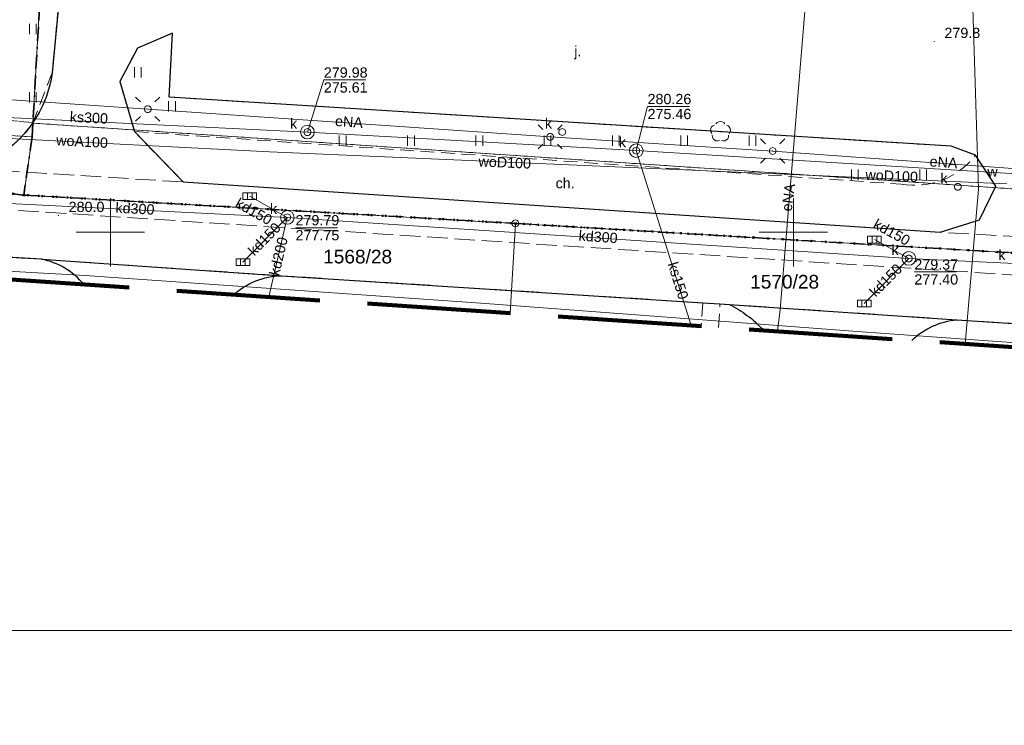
# Model space of a CAD drawing. Extents: x 0 to 6568752, y 0 to 5584302.
# Tile 6 of 74: x 6568293 to 6568365, y 5583914 to 5583966. Entities that reach past the tile are written whole.
import ezdxf
from ezdxf.enums import TextEntityAlignment as Align

# ---------------------------------------------------------------- set-up
doc = ezdxf.new("R2010")
doc.units = 0
doc.header["$PDSIZE"] = 0.75
for name, pattern in [('GAK', [3.5, 2, -0.7, 0.1, -0.7]), ('KROPK2', [1, 0.05, -0.95]), ('KROPK2-2-2', [3.49, 1, -0.47, 0.05, -0.47, 1, -0.5]), ('PRZER1-1', [1, 0.5, -0.5]), ('PRZER2-1', [1.5, 1, -0.5]), ('PRZER3-1', [2, 1.5, -0.5])]:
    doc.linetypes.add(name, pattern=pattern)
doc.layers.get('0').update_dxf_attribs({"linetype": 'CONTINUOUS'})
doc.layers.get('Defpoints').update_dxf_attribs({"linetype": 'CONTINUOUS'})
for name, color, linetype, lineweight in [('EGDE', 7, 'CONTINUOUS', 18), ('EGDE_O', 7, 'CONTINUOUS', 18), ('EGPG', 7, 'CONTINUOUS', 18), ('GESGPS', 7, 'CONTINUOUS', 35), ('GESJAE', 7, 'CONTINUOUS', 50), ('GUPPRZ_O', 7, 'CONTINUOUS', 18), ('OTKC', 7, 'CONTINUOUS', 18), ('OTKC_O', 7, 'CONTINUOUS', 18), ('OTKJ', 7, 'CONTINUOUS', 18), ('OTKJ_O', 7, 'CONTINUOUS', 18), ('OTKK', 7, 'CONTINUOUS', 25), ('OTRN', 7, 'CONTINUOUS', 13), ('OTRN_O', 7, 'CONTINUOUS', 13), ('OTZT', 7, 'CONTINUOUS', 18), ('ramka sekcji', 7, 'CONTINUOUS', 18), ('siec', 7, 'GAK', 70), ('SUEO', 7, 'CONTINUOUS', 18), ('SUPK', 7, 'CONTINUOUS', 18), ('SUPW', 7, 'CONTINUOUS', 18), ('SUPW_O', 7, 'CONTINUOUS', 18), ('zakres', 6, 'PRZER3-1', 106)]:
    doc.layers.add(name, color=color, linetype=linetype, lineweight=lineweight)
for name, color, linetype, lineweight, true_color in [('EGUG', 7, 'CONTINUOUS', 18, 0x008000), ('GELULI', 7, 'CONTINUOUS', 18, 0xfeffff), ('OTZL', 7, 'CONTINUOUS', 18, 0x008000), ('SUEP', 1, 'CONTINUOUS', 18, 0xff0000), ('SUEP_O', 1, 'CONTINUOUS', 18, 0xff0000), ('SUKK', 7, 'CONTINUOUS', 18, 0x803300), ('SUKP', 7, 'CONTINUOUS', 18, 0x803300), ('SUKP_O', 7, 'CONTINUOUS', 18, 0x803300), ('SUKS', 7, 'CONTINUOUS', 18, 0x803300), ('SUKS_O', 7, 'CONTINUOUS', 18, 0x803300), ('SUTP', 7, 'CONTINUOUS', 18, 0xff9100), ('SUWP', 5, 'CONTINUOUS', 18, 0x0000ff), ('SUWP_O', 5, 'CONTINUOUS', 18, 0x0000ff), ('SUWW_O', 5, 'CONTINUOUS', 18, 0x0000ff)]:
    doc.layers.add(name, color=color, linetype=linetype, lineweight=lineweight, true_color=true_color)
doc.styles.add('Arial', font='arial.ttf')
doc.styles.add('GEO-INFO', font='arial.ttf')
doc.dimstyles.get("Standard").update_dxf_attribs({"dimtxt": 0.18, "dimasz": 0.18, "dimexe": 0.18, "dimexo": 0.0625, "dimgap": 0.09, "dimtad": 0, "dimtih": 1, "dimtoh": 1, "dimdec": 4, "dimzin": 0, "dimdsep": 46, "dimtxsty": 'Standard', "dimcen": 0.09, "dimadec": 0, "dimazin": 0, "dimtfac": 1, "dimtdec": 4, "dimtofl": 0, "dimtmove": 0, "dimatfit": 3, "dimfxl": 0, "dimtolj": 1, "dimtzin": 0, "dimarcsym": 0})

# ---------------------------------------------------------------- blocks, each defined once
blk = doc.blocks.new('D_GSPRDL1')
blk.add_hatch(color=0).paths.add_polyline_path([(0, -0.045), (0.013906, -0.042798), (0.02645, -0.036406), (0.036406, -0.02645), (0.042798, -0.013906), (0.045, 0), (0.042798, 0.013906), (0.036406, 0.02645), (0.02645, 0.036406), (0.013906, 0.042798), (0, 0.045), (-0.013906, 0.042798), (-0.02645, 0.036406), (-0.036406, 0.02645), (-0.042798, 0.013906), (-0.045, 0), (-0.042798, -0.013906), (-0.036406, -0.02645), (-0.02645, -0.036406), (-0.013906, -0.042798)])
at = {"color": 0}
for points in [[(-0.324277, 0.563333), (-0.240553, 0.662679), (-0.127956, 0.727494), (0, 0.75), (0.127956, 0.727494), (0.240553, 0.662679), (0.324277, 0.563333)], [(-0.635969, -0.134326), (-0.70458, -0.024001), (-0.731429, 0.103115), (-0.713292, 0.231763), (-0.652348, 0.346501), (-0.55591, 0.433559), (-0.435555, 0.482485)], [(0.435555, 0.482485), (0.55591, 0.433559), (0.652348, 0.346501), (0.713292, 0.231763), (0.731429, 0.103115), (0.70458, -0.024001), (0.635969, -0.134326)], [(-0.068773, -0.646351), (-0.194901, -0.677512), (-0.324092, -0.663766), (-0.440839, -0.606763), (-0.531129, -0.513345), (-0.584125, -0.394725), (-0.593465, -0.265141)], [(0.593465, -0.265141), (0.584125, -0.394725), (0.531129, -0.513345), (0.440839, -0.606763), (0.324092, -0.663766), (0.194901, -0.677512), (0.068773, -0.646351)]]:
    blk.add_lwpolyline(points, dxfattribs=at)
blk = doc.blocks.new('D_GSPWPN1')
blk.add_hatch(color=0).paths.add_polyline_path([(-0.045, 0), (-0.043467, -0.011647), (-0.038971, -0.0225), (-0.03182, -0.03182), (-0.0225, -0.038971), (-0.011647, -0.043467), (0, -0.045), (0.011647, -0.043467), (0.0225, -0.038971), (0.03182, -0.03182), (0.038971, -0.0225), (0.043467, -0.011647), (0.045, 0), (0.043467, 0.011647), (0.038971, 0.0225), (0.03182, 0.03182), (0.0225, 0.038971), (0.011647, 0.043467), (0, 0.045), (-0.011647, 0.043467), (-0.0225, 0.038971), (-0.03182, 0.03182), (-0.038971, 0.0225), (-0.043467, 0.011647)])
blk = doc.blocks.new('D_GUPIWZ1_1')
at = {"color": 0}
blk.add_lwpolyline([(0, 0.25), (0.064705, 0.241481), (0.125, 0.216506), (0.176777, 0.176777), (0.216506, 0.125), (0.241481, 0.064705), (0.25, 0), (0.241481, -0.064705), (0.216506, -0.125), (0.176777, -0.176777), (0.125, -0.216506), (0.064705, -0.241481), (0, -0.25), (-0.064705, -0.241481), (-0.125, -0.216506), (-0.176777, -0.176777), (-0.216506, -0.125), (-0.241481, -0.064705), (-0.25, 0), (-0.241481, 0.064705), (-0.216506, 0.125), (-0.176777, 0.176777), (-0.125, 0.216506), (-0.064705, 0.241481)], close=True, dxfattribs=at)
blk = doc.blocks.new('D_GUPKKS1')
at = {"color": 0}
blk.add_lwpolyline([(0.5, -0.25), (-0.5, -0.25), (-0.5, 0.25), (0.5, 0.25)], close=True, dxfattribs=at)
for points in [[(-0.175, -0.25), (-0.175, 0.25)], [(0.175, -0.25), (0.175, 0.25)]]:
    blk.add_lwpolyline(points, dxfattribs=at)
blk = doc.blocks.new('D_GUPKSD1_1')
at = {"color": 0}
blk.add_lwpolyline([(0, 0.25), (0.064705, 0.241481), (0.125, 0.216506), (0.176777, 0.176777), (0.216506, 0.125), (0.241481, 0.064705), (0.25, 0), (0.241481, -0.064705), (0.216506, -0.125), (0.176777, -0.176777), (0.125, -0.216506), (0.064705, -0.241481), (0, -0.25), (-0.064705, -0.241481), (-0.125, -0.216506), (-0.176777, -0.176777), (-0.216506, -0.125), (-0.241481, -0.064705), (-0.25, 0), (-0.241481, 0.064705), (-0.216506, 0.125), (-0.176777, 0.176777), (-0.125, 0.216506), (-0.064705, 0.241481)], close=True, dxfattribs=at)
blk = doc.blocks.new('D_GEPPGD1_1')
at = {"color": 0}
blk.add_lwpolyline([(0, 0.25), (0.077254, 0.237764), (0.146946, 0.202254), (0.202254, 0.146946), (0.237764, 0.077254), (0.25, 0), (0.237764, -0.077254), (0.202254, -0.146946), (0.146946, -0.202254), (0.077254, -0.237764), (0, -0.25), (-0.077254, -0.237764), (-0.146946, -0.202254), (-0.202254, -0.146946), (-0.237764, -0.077254), (-0.25, 0), (-0.237764, 0.077254), (-0.202254, 0.146946), (-0.146946, 0.202254), (-0.077254, 0.237764)], close=True, dxfattribs=at)
blk = doc.blocks.new('D_GEPPGD1_2')
blk.add_hatch(color=0).paths.add_polyline_path([(0, -0.045), (0.013906, -0.042798), (0.02645, -0.036406), (0.036406, -0.02645), (0.042798, -0.013906), (0.045, 0), (0.042798, 0.013906), (0.036406, 0.02645), (0.02645, 0.036406), (0.013906, 0.042798), (0, 0.045), (-0.013906, 0.042798), (-0.02645, 0.036406), (-0.036406, 0.02645), (-0.042798, 0.013906), (-0.045, 0), (-0.042798, -0.013906), (-0.036406, -0.02645), (-0.02645, -0.036406), (-0.013906, -0.042798)])
blk = doc.blocks.new('D_GUPELA2')
blk.add_hatch(color=0).paths.add_polyline_path([(-0.001087, 0.044987), (0.011881, 0.043403), (0.021281, 0.03965), (0.030065, 0.033482), (0.038133, 0.023893), (0.043117, 0.012881), (0.044986, 0.001113), (0.044323, -0.007777), (0.040557, -0.019497), (0.033417, -0.030138), (0.024849, -0.037517), (0.013788, -0.042836), (0.002013, -0.044955), (-0.00982, -0.043916), (-0.020466, -0.040077), (-0.029541, -0.033946), (-0.036867, -0.025804), (-0.04187, -0.01649), (-0.04461, -0.005909), (-0.044532, 0.006476), (-0.041285, 0.017903), (-0.034764, 0.028574), (-0.024479, 0.03776), (-0.013449, 0.042943)])
at = {"color": 0}
for points in [[(-0.883883, 0.883883), (-0.53033, 0.53033)], [(0.883883, 0.883883), (0.53033, 0.53033)], [(-0.883883, -0.883883), (-0.53033, -0.53033)], [(0.883883, -0.883883), (0.53033, -0.53033)]]:
    blk.add_lwpolyline(points, dxfattribs=at)
blk = doc.blocks.new('D_GUPELA1')
at = {"color": 0}
blk.add_lwpolyline([(0, 0.25), (0.064705, 0.241481), (0.125, 0.216506), (0.176777, 0.176777), (0.216506, 0.125), (0.241481, 0.064705), (0.25, 0), (0.241481, -0.064705), (0.216506, -0.125), (0.176777, -0.176777), (0.125, -0.216506), (0.064705, -0.241481), (0, -0.25), (-0.064705, -0.241481), (-0.125, -0.216506), (-0.176777, -0.176777), (-0.216506, -0.125), (-0.241481, -0.064705), (-0.25, 0), (-0.241481, 0.064705), (-0.216506, 0.125), (-0.176777, 0.176777), (-0.125, 0.216506), (-0.064705, 0.241481)], close=True, dxfattribs=at)
blk = doc.blocks.new('D_GSSUTR1')
at = {"color": 0}
for points in [[(-0.25666, 0.36165), (-0.25666, -0.38835)], [(0.24334, -0.38835), (0.24334, 0.36165)]]:
    blk.add_lwpolyline(points, dxfattribs=at)
blk = doc.blocks.new('*D45')
at = {"layer": 'Defpoints', "color": 0}
for p in [(6568647.5, 5584150), (6568650, 5584150), (0, 0)]:
    blk.add_point(p, dxfattribs=at)
at = {"layer": 'ramka sekcji', "color": 0, "lineweight": -2}
blk.add_line((6568649.938, 5584150), (6568647.5, 5584150), dxfattribs=at)
at = {"layer": 'ramka sekcji', "color": 0, "insert": (6568644.106, 5584150), "char_height": 0.75, "attachment_point": 5, "style": 'GEO-INFO'}
blk.add_mtext('\\A1;5584150.0000', dxfattribs=at)
blk = doc.blocks.new('*D46')
at = {"layer": 'Defpoints', "color": 0}
for p in [(6568650, 5584152.5), (6568650, 5584150), (0, 0)]:
    blk.add_point(p, dxfattribs=at)
at = {"layer": 'ramka sekcji', "color": 0, "lineweight": -2}
blk.add_line((6568650, 5584150.062), (6568650, 5584152.5), dxfattribs=at)
at = {"layer": 'ramka sekcji', "color": 0, "insert": (6568650, 5584155.896), "char_height": 0.75, "attachment_point": 5, "rotation": 90, "style": 'GEO-INFO'}
blk.add_mtext('\\A1;6568650.0000', dxfattribs=at)

msp = doc.modelspace()

# ---------------------------------------------------------------- linework, layer by layer
at = {"layer": 'EGDE', "linetype": 'Continuous', "elevation": 10.22}
for points in [[(6568295.92847, 5583986.21622), (6568294.32233, 5583957.98331), (6568294.26523, 5583956.9825), (6568277.26098, 5583957.9935), (6568263.9809, 5583958.70246), (6568268.42617, 5584011.06381), (6568271.58328, 5584050.08752), (6568274.3496, 5584077.53529), (6568277.46122, 5584095.26675), (6568302.13672, 5584090.3243), (6568300.13923, 5584056.76596)], [(6568263.9809, 5583958.70246), (6568277.26098, 5583957.9935), (6568294.26523, 5583956.9825), (6568293.66008, 5583952.72437), (6568292.84874, 5583952.82392), (6568273.1723, 5583953.99051), (6568262.61008, 5583954.10444)], [(6568294.32233, 5583957.98331), (6568370.44353, 5583952.88368), (6568482.90911, 5583944.55214), (6568585.12694, 5583937.54872), (6568581.68298, 5583936.28424), (6568555.7519, 5583937.77022), (6568518.83334, 5583939.77466), (6568501.75009, 5583940.70461), (6568484.61672, 5583941.64391), (6568470.18479, 5583942.48802), (6568455.74272, 5583943.342), (6568440.05974, 5583944.25999), (6568422.02493, 5583945.3077), (6568384.89553, 5583947.37946), (6568347.08402, 5583949.61245), (6568329.64942, 5583950.6479), (6568293.66008, 5583952.72437), (6568294.26523, 5583956.9825)]]:
    msp.add_lwpolyline(points, close=True, dxfattribs=at)
for points in [[(6568594.31055, 5583939.47691), (6568591.06023, 5583939.65534), (6568585.12694, 5583937.54872), (6568482.90911, 5583944.55214), (6568370.44353, 5583952.88368), (6568294.32233, 5583957.98331), (6568295.92847, 5583986.21622), (6568307.93382, 5584034.73468), (6568319.9193, 5584083.24287), (6568320.72616, 5584086.59352), (6568329.45932, 5584084.84591), (6568374.48985, 5584081.95589), (6568374.92948, 5584088.19204), (6568391.77674, 5584086.94902), (6568441.65482, 5584081.9513), (6568491.15577, 5584079.0589), (6568538.06756, 5584076.86319), (6568558.47556, 5584075.58605), (6568583.6998, 5584038.16817), (6568609.00522, 5584036.3441), (6568644.22449, 5584009.45582)], [(6568292.84874, 5583952.82392), (6568293.66008, 5583952.72437), (6568329.64942, 5583950.6479), (6568329.25646, 5583944.07604)], [(6568329.25646, 5583944.07604), (6568329.64942, 5583950.6479)], [(6568329.64942, 5583950.6479), (6568347.08402, 5583949.61245), (6568384.89553, 5583947.37946), (6568384.55877, 5583940.34066)]]:
    msp.add_lwpolyline(points, dxfattribs=at)
at = {"layer": 'EGUG', "linetype": 'PRZER1-1', "lineweight": 18, "elevation": 10.08}
for points in [[(6568482.90911, 5583944.55214), (6568370.44353, 5583952.88368), (6568294.32233, 5583957.98331), (6568294.26523, 5583956.9825), (6568277.26098, 5583957.9935), (6568263.9809, 5583958.70246), (6568268.42617, 5584011.06381), (6568271.58328, 5584050.08752), (6568274.3496, 5584077.53529), (6568277.46122, 5584095.26675), (6568302.13672, 5584090.3243), (6568320.72616, 5584086.59352), (6568329.45932, 5584084.84591), (6568374.48985, 5584081.95589), (6568374.92948, 5584088.19204), (6568375.19, 5584092.43), (6568377.65, 5584132.3), (6568371.2, 5584132.71), (6568369.87809, 5584134.81056), (6568369.45834, 5584137.11533), (6568375.25714, 5584238.8479)], [(6568268.42617, 5584011.06381), (6568263.9809, 5583958.70246), (6568277.26098, 5583957.9935), (6568294.26523, 5583956.9825), (6568294.32233, 5583957.98331), (6568370.44353, 5583952.88368), (6568482.90911, 5583944.55214)], [(6568593.99258, 5583935.5803), (6568581.68298, 5583936.28424), (6568555.7519, 5583937.77022), (6568518.83334, 5583939.77466), (6568501.75009, 5583940.70461), (6568484.61672, 5583941.64391), (6568470.18479, 5583942.48802), (6568455.74272, 5583943.342), (6568440.05974, 5583944.25999), (6568422.02493, 5583945.3077), (6568384.89553, 5583947.37946), (6568347.08402, 5583949.61245), (6568329.64942, 5583950.6479), (6568293.66008, 5583952.72437), (6568292.84874, 5583952.82392), (6568273.1723, 5583953.99051), (6568262.61008, 5583954.10444), (6568261.2106, 5583954.0564), (6568251.21944, 5583954.86774), (6568249.43294, 5583955.01221)], [(6568249.43294, 5583955.01221), (6568251.21944, 5583954.86774), (6568261.2106, 5583954.0564), (6568262.61008, 5583954.10444), (6568273.1723, 5583953.99051), (6568292.84874, 5583952.82392), (6568293.66008, 5583952.72437), (6568329.64942, 5583950.6479), (6568347.08402, 5583949.61245), (6568384.89553, 5583947.37946), (6568422.02493, 5583945.3077), (6568440.05974, 5583944.25999), (6568455.74272, 5583943.342), (6568470.18479, 5583942.48802), (6568484.61672, 5583941.64391), (6568501.75009, 5583940.70461), (6568518.83334, 5583939.77466), (6568555.7519, 5583937.77022), (6568581.68298, 5583936.28424), (6568593.99258, 5583935.5803)]]:
    msp.add_lwpolyline(points, dxfattribs=at)
at = {"layer": 'GELULI', "linetype": 'PRZER3-1', "lineweight": 18, "elevation": 9.97}
msp.add_lwpolyline([(6568257.68002, 5583953.56117), (6568273.02018, 5583952.80804), (6568279.28752, 5583952.50034), (6568361.27954, 5583947.19007), (6568366.57688, 5583946.84984), (6568459.54165, 5583940.8789), (6568479.59264, 5583939.22807), (6568523.93079, 5583935.57764), (6568539.24255, 5583934.31701), (6568593.60366, 5583930.81428)], dxfattribs=at)
at = {"layer": 'GESGPS', "linetype": 'KROPK2-2-2', "lineweight": 35, "elevation": 10.1}
for points in [[(6568361.59535, 5584252.09289), (6568361.26341, 5584250.74162), (6568355.87516, 5584228.80739), (6568343.88997, 5584180.27922), (6568337.0279, 5584152.47866), (6568332.74, 5584135.02), (6568331.91463, 5584131.76118), (6568322.71334, 5584094.57975), (6568320.72616, 5584086.59352), (6568319.9193, 5584083.24287), (6568307.93382, 5584034.73468), (6568295.92847, 5583986.21622), (6568294.32233, 5583957.98331), (6568294.26523, 5583956.9825), (6568293.66008, 5583952.72437), (6568292.84874, 5583952.82392), (6568273.1723, 5583953.99051), (6568262.61008, 5583954.10444), (6568261.2106, 5583954.0564), (6568251.21944, 5583954.86774), (6568249.43294, 5583955.01221)], [(6568361.59535, 5584252.09289), (6568361.26341, 5584250.74162), (6568355.87516, 5584228.80739), (6568343.88997, 5584180.27922), (6568337.0279, 5584152.47866), (6568332.74, 5584135.02), (6568331.91463, 5584131.76118), (6568322.71334, 5584094.57975), (6568320.72616, 5584086.59352), (6568319.9193, 5584083.24287), (6568307.93382, 5584034.73468), (6568295.92847, 5583986.21622), (6568294.32233, 5583957.98331), (6568294.26523, 5583956.9825), (6568293.66008, 5583952.72437), (6568329.64942, 5583950.6479), (6568347.08402, 5583949.61245), (6568384.89553, 5583947.37946), (6568422.02493, 5583945.3077)], [(6568249.43294, 5583955.01221), (6568251.21944, 5583954.86774), (6568261.2106, 5583954.0564), (6568262.61008, 5583954.10444), (6568273.1723, 5583953.99051), (6568292.84874, 5583952.82392), (6568293.66008, 5583952.72437), (6568329.64942, 5583950.6479), (6568347.08402, 5583949.61245), (6568384.89553, 5583947.37946), (6568422.02493, 5583945.3077), (6568440.05974, 5583944.25999), (6568455.74272, 5583943.342), (6568470.18479, 5583942.48802), (6568484.61672, 5583941.64391), (6568501.75009, 5583940.70461), (6568518.83334, 5583939.77466), (6568555.7519, 5583937.77022), (6568581.68298, 5583936.28424), (6568593.99258, 5583935.5803)]]:
    msp.add_lwpolyline(points, dxfattribs=at)
at = {"layer": 'GESJAE', "linetype": 'KROPK2', "lineweight": 50, "elevation": 10.22}
for points in [[(6568593.99258, 5583935.5803), (6568581.68298, 5583936.28424), (6568555.7519, 5583937.77022), (6568518.83334, 5583939.77466), (6568501.75009, 5583940.70461), (6568484.61672, 5583941.64391), (6568470.18479, 5583942.48802), (6568455.74272, 5583943.342), (6568440.05974, 5583944.25999), (6568422.02493, 5583945.3077), (6568384.89553, 5583947.37946), (6568347.08402, 5583949.61245), (6568329.64942, 5583950.6479), (6568293.66008, 5583952.72437), (6568292.84874, 5583952.82392), (6568273.1723, 5583953.99051), (6568262.61008, 5583954.10444), (6568261.2106, 5583954.0564), (6568251.21944, 5583954.86774), (6568249.43294, 5583955.01221)], [(6568249.43294, 5583955.01221), (6568251.21944, 5583954.86774), (6568261.2106, 5583954.0564), (6568262.61008, 5583954.10444), (6568273.1723, 5583953.99051), (6568292.84874, 5583952.82392), (6568293.66008, 5583952.72437), (6568329.64942, 5583950.6479), (6568347.08402, 5583949.61245), (6568384.89553, 5583947.37946), (6568422.02493, 5583945.3077), (6568440.05974, 5583944.25999), (6568455.74272, 5583943.342), (6568470.18479, 5583942.48802), (6568484.61672, 5583941.64391), (6568501.75009, 5583940.70461), (6568518.83334, 5583939.77466), (6568555.7519, 5583937.77022), (6568581.68298, 5583936.28424), (6568593.99258, 5583935.5803)]]:
    msp.add_lwpolyline(points, dxfattribs=at)
at = {"layer": 'GUPPRZ_O', "linetype": 'Continuous', "lineweight": 13, "elevation": 10.8, "flags": 128}
for points in [[(6568314.42, 5583957.33), (6568315.62393, 5583961.13971), (6568318.70393, 5583961.13971)], [(6568338.5, 5583955.97), (6568339.32438, 5583959.2002), (6568342.40438, 5583959.2002)], [(6568313.55152, 5583950.3337), (6568316.63152, 5583950.3337)], [(6568358.85913, 5583947.09834), (6568361.93913, 5583947.09834)]]:
    msp.add_lwpolyline(points, dxfattribs=at)
at = {"layer": 'OTKC', "linetype": 'PRZER2-1', "lineweight": 18, "elevation": 10.18}
for points in [[(6568268.81, 5583956.34, -0.11600079), (6568265.57, 5583957.41, -0.12527979), (6568262.39, 5583960.99), (6568294.32, 5583958.02, -0.17096594), (6568289.71, 5583954.65)], [(6568305.32, 5583953.68), (6568301.76, 5583957.36), (6568357.89, 5583953.52, 0.2793007), (6568363.33, 5583955.64), (6568364.82, 5583953.37), (6568363.64, 5583950.92), (6568360.74, 5583950)]]:
    msp.add_lwpolyline(points, format="xyb", close=True, dxfattribs=at)
for points in [[(6568343.37, 5583944.84), (6568343.26139, 5583943.13008)], [(6568344.5281, 5583943.04452), (6568344.62, 5583944.76), (6568343.37, 5583944.84)]]:
    msp.add_lwpolyline(points, dxfattribs=at)
at = {"layer": 'OTKJ', "linetype": 'PRZER3-1', "lineweight": 18, "elevation": 10.18}
msp.add_lwpolyline([(6568374.84, 5583949.22), (6568360.74, 5583950), (6568363.64, 5583950.92), (6568364.82, 5583953.37), (6568363.33, 5583955.64), (6568361.55, 5583956.3), (6568304.29, 5583959.89), (6568304.54, 5583964.56), (6568301.97, 5583963.47), (6568300.69, 5583961.04), (6568301.76, 5583957.36), (6568305.32, 5583953.68), (6568289.71, 5583954.65, 0.29217785), (6568295.74, 5583961.67), (6568296.58, 5583970.72), (6568310.89, 5583969.83), (6568313.68, 5583969.67), (6568362.14, 5583966.51), (6568366.17994, 5583966.25595)], format="xyb", dxfattribs=at)
msp.add_lwpolyline([(6568411.48, 5583940.34), (6568402.93, 5583940.93), (6568396.38, 5583941.36), (6568390.98789, 5583941.71091), (6568361.96, 5583943.6), (6568345.31, 5583944.72), (6568344.62, 5583944.76), (6568343.37, 5583944.84), (6568312.52, 5583946.82), (6568294.95, 5583948.03), (6568274.83854, 5583949.21025), (6568269.39, 5583949.53)], dxfattribs=at)
at = {"layer": 'OTKK', "linetype": 'Continuous', "lineweight": 25, "elevation": 10.18}
for points in [[(6568366.17994, 5583966.25595), (6568362.14, 5583966.51), (6568313.68, 5583969.67), (6568310.89, 5583969.83), (6568296.58, 5583970.72), (6568295.74, 5583961.67, -0.29217785), (6568289.71, 5583954.65), (6568268.81, 5583956.34, -0.11600079), (6568265.57, 5583957.41, -0.07423973), (6568263.46, 5583959.35, -0.12887514), (6568261.14, 5583964.74), (6568265.58, 5584031.75), (6568268.21, 5584056.6), (6568269.75, 5584068.54), (6568273.31, 5584093.29, -0.47390876), (6568276.89, 5584095.36), (6568330.51, 5584084.83)], [(6568298.05683, 5583946.18341, 0.17333578), (6568294.95, 5583948.03), (6568269.39, 5583949.53, 0.14058133), (6568264.35766, 5583948.4596)], [(6568309.02368, 5583945.44265, -0.17952099), (6568312.52, 5583946.82), (6568343.37, 5583944.84), (6568344.62, 5583944.76), (6568345.31, 5583944.72, -0.0539495), (6568346.6, 5583943.92, -0.07511883), (6568347.78674, 5583942.82442)], [(6568358.66488, 5583942.08966, -0.16710768), (6568361.96, 5583943.6), (6568396.38, 5583941.36), (6568402.93, 5583940.93), (6568411.48, 5583940.34), (6568422.95, 5583939.56), (6568439.54, 5583938.66), (6568444.68, 5583938.19), (6568449.07, 5583937.92), (6568462.13971, 5583937.01223), (6568472.97, 5583936.26), (6568476.32, 5583936.13), (6568485.59074, 5583935.3109), (6568497.17612, 5583934.43965), (6568503.65, 5583934.16), (6568509.55728, 5583933.95163), (6568515.01, 5583933.41), (6568521.24, 5583932.63), (6568523.49, 5583932.78), (6568529.09, 5583932.43), (6568534.71, 5583931.94), (6568543.91, 5583931.15), (6568545.21, 5583929.53), (6568545.21725, 5583929.48905)]]:
    msp.add_lwpolyline(points, format="xyb", dxfattribs=at)
msp.add_lwpolyline([(6568304.29, 5583959.89), (6568304.54, 5583964.56), (6568301.97, 5583963.47), (6568300.69, 5583961.04), (6568301.76, 5583957.36), (6568305.32, 5583953.68), (6568360.74, 5583950), (6568363.64, 5583950.92), (6568364.82, 5583953.37), (6568363.33, 5583955.64), (6568361.55, 5583956.3)], close=True, dxfattribs=at)
for points in [[(6568294.95, 5583948.03), (6568312.52, 5583946.82)], [(6568345.31, 5583944.72), (6568361.96, 5583943.6)]]:
    msp.add_lwpolyline(points, dxfattribs=at)
at = {"layer": 'OTZT', "color": 7, "linetype": 'PRZER2-1', "lineweight": 18, "elevation": 10.1}
msp.add_lwpolyline([(6568367.51, 5584022.93), (6568366.11, 5584001.95), (6568364.74, 5584000.19), (6568310.89, 5583969.83), (6568296.58, 5583970.72), (6568295.74, 5583961.67), (6568294.32, 5583958.02), (6568262.39, 5583960.99), (6568261.14, 5583964.74), (6568265.58, 5584031.75)], dxfattribs=at)
msp.add_lwpolyline([(6568304.29, 5583959.89), (6568304.54, 5583964.56), (6568301.97, 5583963.47), (6568300.69, 5583961.04), (6568301.76, 5583957.36), (6568357.89, 5583953.52, 0.2793007), (6568363.33, 5583955.64), (6568361.55, 5583956.3)], format="xyb", close=True, dxfattribs=at)
msp.add_lwpolyline([(6568298.05683, 5583946.18341, 0.17333578), (6568294.95, 5583948.03), (6568274.83854, 5583949.21025)], format="xyb", dxfattribs=at)
at = {"layer": 'ramka sekcji'}
for p, q in [((6568300, 5583950), (6568300, 5583952.5)), ((6568350, 5583950), (6568350, 5583952.5)), ((6568300, 5583950), (6568297.5, 5583950)), ((6568300, 5583950), (6568300, 5583947.5)), ((6568300, 5583950), (6568302.5, 5583950)), ((6568350, 5583950), (6568347.5, 5583950)), ((6568350, 5583950), (6568350, 5583947.5)), ((6568350, 5583950), (6568352.5, 5583950))]:
    msp.add_line(p, q, dxfattribs=at)
at = {"layer": 'siec', "linetype": 'ByBlock', "lineweight": 20}
msp.add_lwpolyline([(6568734.39713, 5584289.91756), (6568238.01967, 5584289.91756), (6568238.01967, 5583920.87902), (6568734.39713, 5583920.87902)], close=True, dxfattribs=at)
at = {"layer": 'SUEP', "linetype": 'Continuous', "lineweight": 18, "elevation": 10.14}
for points in [[(6568348.82963, 5583942.75398), (6568349.04191, 5583944.35726), (6568351.04023, 5583968.54491), (6568364.38651, 5583967.35678), (6568365.19254, 5583976.97792)], [(6568373.5, 5583954.14), (6568348.4865, 5583955.94402), (6568332.19594, 5583956.98221), (6568302.73068, 5583959.01073), (6568275.64401, 5583960.85289)], [(6568473.29386, 5583934.34709), (6568473.16984, 5583934.35584), (6568449.33485, 5583936.15886), (6568422.479, 5583938.01297), (6568402.73022, 5583939.35862), (6568381.74001, 5583940.80828), (6568355.01339, 5583942.72407), (6568327.45479, 5583944.78916), (6568298.14637, 5583946.83171), (6568267.64219, 5583948.53883)]]:
    msp.add_lwpolyline(points, dxfattribs=at)
at = {"layer": 'SUKP', "linetype": 'Continuous', "lineweight": 18, "elevation": 10.14}
for points in [[(6568269.92187, 5583959.49306), (6568314.42, 5583957.33), (6568338.5, 5583955.97), (6568375.87, 5583953.7)], [(6568342.51122, 5583943.18075), (6568338.5, 5583955.97)], [(6568290.63687, 5583952.20966), (6568312.95, 5583951.09)], [(6568310.2, 5583952.64), (6568312.95, 5583951.09)], [(6568309.7, 5583947.81), (6568312.95, 5583951.09)], [(6568311.59201, 5583945.26918), (6568312.95, 5583951.09)], [(6568366.22, 5583947.71038), (6568358.45532, 5583948.08326), (6568312.95, 5583951.09)], [(6568355.94, 5583949.46), (6568358.45532, 5583948.08326)], [(6568355.19, 5583944.79), (6568358.45532, 5583948.08326)]]:
    msp.add_lwpolyline(points, dxfattribs=at)
at = {"layer": 'SUPK', "linetype": 'Continuous', "lineweight": 18, "elevation": 10.14}
for points in [[(6568314.42, 5583956.83, -1), (6568314.42, 5583957.83, -1)], [(6568338.5, 5583955.47, -1), (6568338.5, 5583956.47, -1)], [(6568312.95, 5583950.59, -1), (6568312.95, 5583951.59, -1)], [(6568358.45532, 5583947.58326, -1), (6568358.45532, 5583948.58326, -1)]]:
    msp.add_lwpolyline(points, format="xyb", close=True, dxfattribs=at)
at = {"layer": 'SUTP', "linetype": 'Continuous', "lineweight": 18, "elevation": 10.14}
msp.add_lwpolyline([(6568362.58258, 5583941.82504), (6568363.55953, 5583953.155), (6568363.12849, 5583966.42049), (6568365.37903, 5584000.52216)], dxfattribs=at)
at = {"layer": 'SUWP', "linetype": 'Continuous', "lineweight": 18, "elevation": 10.14}
for points in [[(6568255.31129, 5583959.40081), (6568275.31, 5583957.86), (6568275.95446, 5583957.71664), (6568311.65073, 5583955.87641)], [(6568311.65073, 5583955.87641), (6568365.63169, 5583953.54639)]]:
    msp.add_lwpolyline(points, dxfattribs=at)
at = {"layer": 'zakres', "ltscale": 7}
msp.add_lwpolyline([(6568419.28314, 5584244.20999), (6568355.04246, 5584262.48696), (6568313.61581, 5584275.31799), (6568306.59555, 5584258.01123), (6568299.2612, 5584234.56823), (6568280.6299, 5584172.98146), (6568276.44824, 5584154.31965), (6568267.58948, 5584107.60505), (6568261.88828, 5584068.50066), (6568256.46359, 5584021.7748), (6568252.69909, 5583965.99225), (6568250.34937, 5583966.23815), (6568248.9828, 5583949.49809), (6568593.23088, 5583926.24598)], dxfattribs=at)

# ---------------------------------------------------------------- block references
at = {"layer": 'EGPG', "linetype": 'Continuous', "lineweight": 18}
for name, p in [('D_GEPPGD1_2', (6568294.32233, 5583957.98331, 10.24)), ('D_GEPPGD1_2', (6568294.26523, 5583956.9825, 10.24)), ('D_GEPPGD1_2', (6568293.66008, 5583952.72437, 10.24)), ('D_GEPPGD1_1', (6568329.64942, 5583950.6479, 10.24)), ('D_GEPPGD1_2', (6568347.08402, 5583949.61245, 10.24))]:
    msp.add_blockref(name, p, dxfattribs=at)
at = {"layer": 'OTRN', "linetype": 'Continuous', "lineweight": 13}
for p in [(6568360.31, 5583963.96, 10.08), (6568296.19, 5583951.23, 10.08)]:
    msp.add_blockref('D_GSPWPN1', p, dxfattribs=at)
at = {"layer": 'OTZL', "linetype": 'Continuous', "lineweight": 18}
msp.add_blockref('D_GSPRDL1', (6568344.66, 5583957.36, 10.12), dxfattribs=at)
at = {"layer": 'OTZT', "color": 7, "linetype": 'Continuous', "lineweight": 18}
for p in [(6568294.325, 5583964.88753, 10.1), (6568302.01, 5583961.72129, 10.1), (6568294.325, 5583959.88753, 10.1), (6568304.51, 5583959.22129, 10.1), (6568317.01, 5583956.72129, 10.1), (6568322.01, 5583956.72129, 10.1), (6568327.01, 5583956.72129, 10.1), (6568332.01, 5583956.72129, 10.1), (6568337.01, 5583956.72129, 10.1), (6568342.01, 5583956.72129, 10.1), (6568347.01, 5583956.72129, 10.1), (6568354.51, 5583954.22129, 10.1), (6568359.51, 5583954.22129, 10.1)]:
    msp.add_blockref('D_GSSUTR1', p, dxfattribs=at)
at = {"layer": 'SUEO', "linetype": 'Continuous', "lineweight": 18}
for name, p in [('D_GUPELA2', (6568302.73068, 5583959.01073, 10.15)), ('D_GUPELA1', (6568302.73068, 5583959.01073, 10.16)), ('D_GUPELA2', (6568332.19594, 5583956.98221, 10.15)), ('D_GUPELA1', (6568332.19594, 5583956.98221, 10.16)), ('D_GUPELA2', (6568348.4865, 5583955.94402, 10.15)), ('D_GUPELA1', (6568348.4865, 5583955.94402, 10.16))]:
    msp.add_blockref(name, p, dxfattribs=at)
at = {"layer": 'SUKK', "linetype": 'Continuous', "lineweight": 18}
for p in [(6568310.2, 5583952.64, 10.16), (6568355.94, 5583949.46, 10.16), (6568309.7, 5583947.81, 10.16), (6568355.19, 5583944.79, 10.16)]:
    msp.add_blockref('D_GUPKKS1', p, dxfattribs=at)
at = {"layer": 'SUKS', "linetype": 'Continuous', "lineweight": 18}
for p in [(6568333.08255, 5583957.33595, 10.16), (6568362.04, 5583953.32, 10.16)]:
    msp.add_blockref('D_GUPKSD1_1', p, dxfattribs=at)
at = {"layer": 'SUPW', "linetype": 'Continuous', "lineweight": 18}
for p in [(6568314.42, 5583957.33, 10.18), (6568338.5, 5583955.97, 10.18), (6568312.95, 5583951.09, 10.18), (6568358.45532, 5583948.08326, 10.18)]:
    msp.add_blockref('D_GUPIWZ1_1', p, dxfattribs=at)

# ---------------------------------------------------------------- texts
at = {"layer": 'EGDE_O', "linetype": 'Continuous', "style": 'Arial'}
for s, p in [('1568/28', (6568318.09809, 5583947.72096, 10.8)), ('1570/28', (6568349.36087, 5583945.88198, 10.8))]:
    msp.add_text(s, height=1, dxfattribs=at).set_placement(p, align=Align.CENTER)
at = {"layer": 'GUPPRZ_O', "linetype": 'Continuous', "lineweight": 0, "style": 'Arial'}
for s, p in [('279.98', (6568315.62393, 5583961.31221, 10.8)), ('275.61', (6568315.62393, 5583960.21721, 10.8)), ('280.26', (6568339.32438, 5583959.3727, 10.8)), ('275.46', (6568339.32438, 5583958.2777, 10.8)), ('279.79', (6568313.55152, 5583950.5062, 10.8)), ('277.75', (6568313.55152, 5583949.4112, 10.8)), ('279.37', (6568358.85913, 5583947.27084, 10.8)), ('277.40', (6568358.85913, 5583946.17584, 10.8))]:
    msp.add_text(s, height=0.75, dxfattribs=at).set_placement(p)
at = {"layer": 'OTKC_O', "linetype": 'Continuous', "lineweight": 0, "style": 'Arial'}
msp.add_text('ch.', height=0.75, dxfattribs=at).set_placement((6568333.29, 5583953.21936, 10.8), align=Align.CENTER)
at = {"layer": 'OTKJ_O', "linetype": 'Continuous', "lineweight": 0, "style": 'Arial'}
msp.add_text('j.', height=0.75, dxfattribs=at).set_placement((6568334.22, 5583962.87858, 10.8), align=Align.CENTER)
at = {"layer": 'OTRN_O', "linetype": 'Continuous', "lineweight": 0, "style": 'Arial'}
for s, p in [('279.8', (6568361.06, 5583964.21, 10.8)), ('280.0', (6568296.94, 5583951.48, 10.8))]:
    msp.add_text(s, height=0.75, dxfattribs=at).set_placement(p)
at = {"layer": 'SUEP_O', "linetype": 'Continuous', "lineweight": 0, "style": 'Arial'}
for rotation, p in [(356.0617129, (6568317.44316, 5583957.70368, 10.8)), (355.8748705, (6568360.97214, 5583954.74929, 10.8)), (82.4579405, (6568350, 5583952.5, 10.8))]:
    msp.add_text('eNA', height=0.75, rotation=rotation, dxfattribs=at).set_placement(p, align=Align.CENTER)
at = {"layer": 'SUKP_O', "linetype": 'Continuous', "lineweight": 0, "style": 'Arial'}
for s, rotation, p in [('ks300', 357.2170369, (6568298.4052, 5583958.01063, 10.8)), ('kd300', 357.1273302, (6568301.77873, 5583951.35672, 10.8)), ('kd150', 330.5928152, (6568310.31799, 5583951.19911, 10.8)), ('kd150', 45.2632165, (6568311.53347, 5583949.24344, 10.8)), ('kd150', 331.3062831, (6568357.02463, 5583949.67381, 10.8)), ('kd300', 356.2197089, (6568335.68331, 5583949.29379, 10.8)), ('kd200', 76.8678132, (6568312.66881, 5583948.15776, 10.8)), ('ks150', 287.4134965, (6568341.21, 5583946.34886, 10.8)), ('kd150', 45.2441193, (6568357.03106, 5583946.23, 10.8))]:
    msp.add_text(s, height=0.75, rotation=rotation, dxfattribs=at).set_placement(p, align=Align.CENTER)
at = {"layer": 'SUKS_O', "linetype": 'Continuous', "lineweight": 0, "style": 'Arial'}
for p in [(6568332.33255, 5583957.58595, 10.8), (6568361.29, 5583953.57, 10.8)]:
    msp.add_text('k', height=0.75, dxfattribs=at).set_placement(p, align=Align.RIGHT)
at = {"layer": 'SUPW_O', "linetype": 'Continuous', "lineweight": 0, "style": 'Arial'}
for p in [(6568313.67, 5583957.58, 10.8), (6568337.75, 5583956.22, 10.8), (6568312.2, 5583951.34, 10.8), (6568357.70532, 5583948.33326, 10.8), (6568365.53, 5583947.96, 10.8)]:
    msp.add_text('k', height=0.75, dxfattribs=at).set_placement(p, align=Align.RIGHT)
at = {"layer": 'SUWP_O', "linetype": 'Continuous', "lineweight": 0, "style": 'Arial'}
for s, rotation, p in [('woA100', 357.0488708, (6568297.90566, 5583956.26529, 10.8)), ('woD100', 357.528432, (6568328.85527, 5583954.73652, 10.8)), ('woD100', 357.528432, (6568357.18555, 5583953.75681, 10.8))]:
    msp.add_text(s, height=0.75, rotation=rotation, dxfattribs=at).set_placement(p, align=Align.CENTER)
at = {"layer": 'SUWW_O', "linetype": 'Continuous', "lineweight": 0, "style": 'Arial'}
msp.add_text('w', height=0.75, dxfattribs=at).set_placement((6568364.96, 5583954.06, 10.8), align=Align.RIGHT)

# ---------------------------------------------------------------- dimensions: what is measured, and where the dimension line sits
at = {"layer": 'ramka sekcji'}
for offset, dtype, picture, middle in [((0, 2.5), 1, '*D46', (6568650, 5584155.8956787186)), ((-2.5, 0), 0, '*D45', (6568644.1063676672, 5584150))]:
    dim = msp.add_ordinate_dim(feature_location=(6568650, 5584150), offset=offset, dtype=dtype, origin=(0, 0), dimstyle='Standard', override={"dimtxt": 0.75, "dimtxsty": 'GEO-INFO'}, dxfattribs=at)
    dim.commit()
    dim.dimension.update_dxf_attribs({"geometry": picture, "text_midpoint": middle})

doc.saveas('drawing.dxf')
